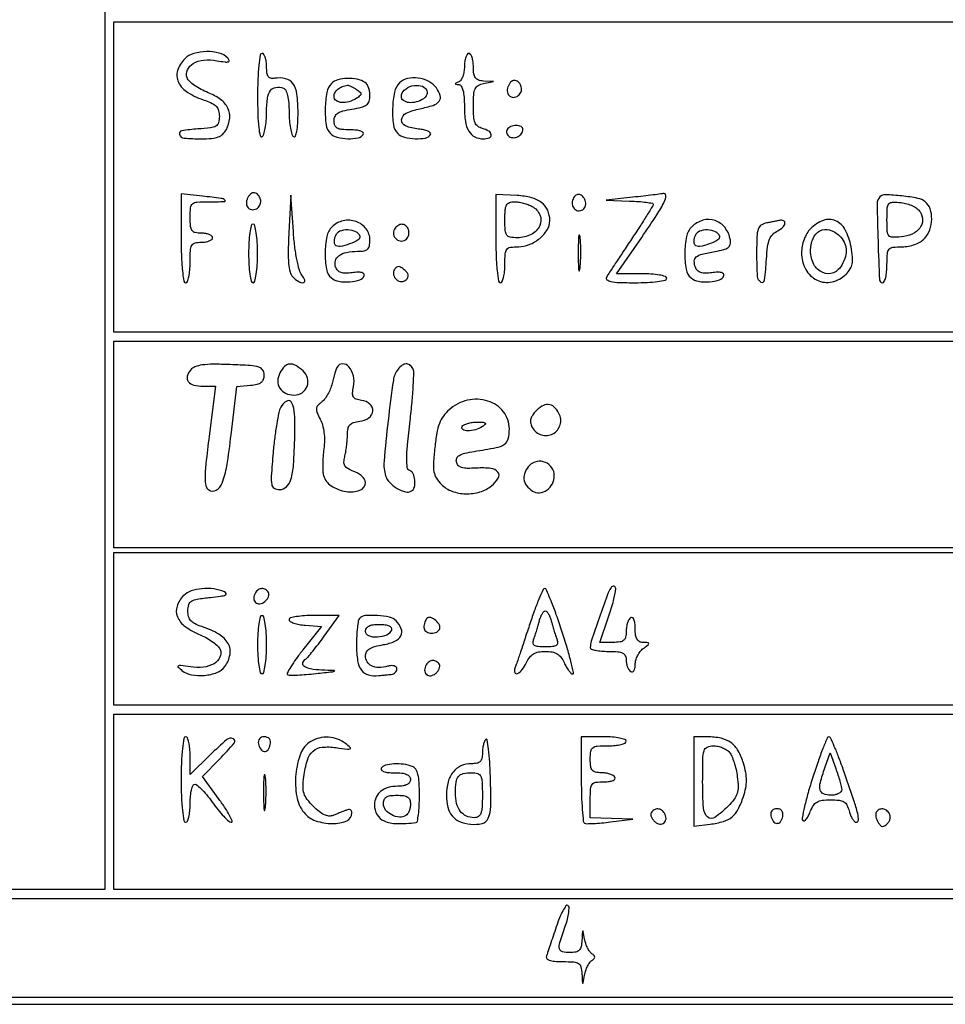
# Model space of a CAD drawing. Extents: x 117 to 3390, y 118 to 2363.
# Tile 4 of 12: x 2071 to 2277, y 118 to 336. Entities that reach past the tile are written whole.
import ezdxf

# ---------------------------------------------------------------- set-up
doc = ezdxf.new("R2010")
doc.units = 0

msp = doc.modelspace()

# ---------------------------------------------------------------- linework, layer by layer
for points in [[(1852, 579.417766, 0.000025), (2422.124506, 579.414886, 0.000042), (2901.430443, 579.476278, 0.000001), (3335.690954, 579.568689, 0.94938)], [(884.5, 892.499158), (2074.5, 892.409616, 0.000032), (2530.585352, 892.404252, 0.000053), (2913.982812, 892.464853, 0.000001), (3261.239756, 892.557312, 0.93997)], [(3337.319344, 2232.718517, 0.000003), (3240.334413, 2232.864313, 0.00024)], [(2906.827491, 893.147345, -0.000099), (2524.233957, 892.900048, -0.000059), (2069.75, 892.75)]]:
    msp.add_lwpolyline(points, format="xyb")
for points in [[(117.463346, 2361.750305, 0.090812), (117.267992, 2360.684755), (117.20352, 2031.426652, 0.000066), (117.180761, 1669.125388, 0.00004), (117.244614, 1239), (117.5, 117.5), (1754, 117.5), (3390.5, 117.5), (3390.5, 1240), (3390.5, 2362.5), (1754.218732, 2362.750305, 0.000029), (901.86696, 2362.831312, 0.000162), (445.294791, 2362.700308, 0.000003), (118.547025, 2362.498846, 0.311453)], [(2107.819786, 327.819786, 0.119288), (2106.205917, 325.175318, 0.194267), (2106.395727, 322.589118, 0.142987), (2108.503867, 320.285247, 0.058325), (2112.401969, 318.501432, -0.036534), (2113.916845, 317.88637, -0.097238), (2114.840054, 317.180773, -0.116172), (2115.333958, 316.261539, -0.065527), (2115.5, 315, -0.065722), (2115.315311, 313.60099, -0.196728), (2114.741967, 312.848365, -0.104658), (2113.536613, 312.445258, -0.012556), (2110.725465, 312.194207, 0.023607), (2107.123609, 311.792149, 0.471204), (2106.631078, 310.954862, 0.292874), (2107.674503, 310.158312, 0.020555), (2111.523833, 310, 0.021596), (2113.783406, 310.097639, 0.069037), (2115.250997, 310.432337, 0.099167), (2116.267865, 311.069533, 0.08066), (2117.049847, 312.093141, 0.098496), (2117.803531, 314.573112, 0.140164), (2117.39393, 316.826181, 0.121372), (2115.775089, 318.748494, 0.063844), (2113.020493, 320.259815, -0.028743), (2111.43254, 320.991476, -0.031315), (2109.985738, 321.882192, -0.032982), (2108.858497, 322.794484, -0.115017), (2108.336914, 323.564401, -0.199007), (2108.383478, 325.322929, -0.158177), (2109.665822, 326.746915, -0.107716), (2112.034556, 327.503932, -0.067629), (2114.951422, 327.386235, 0.009639), (2116.754887, 327.102398, 0.094063), (2117.522361, 327.14138, 0.442296), (2117.682384, 327.434568, 0.105868), (2117.357853, 327.970856, 0.142819), (2115.485594, 329.072716, 0.066109), (2112.655617, 329.403016, 0.065473), (2109.794722, 328.980589, 0.127698)], [(2124, 319.440983, 0.007326), (2124.059624, 315.371656, 0.020523), (2124.25999, 312.527894, 0.025246), (2124.560583, 310.687047, 0.51808), (2125, 310.5, 0.186036), (2125.389714, 311.01333, 0.025027), (2125.70625, 312.356472, 0.026114), (2125.926979, 314.055572, 0.019245), (2126, 315.952028, -0.030967), (2126.189657, 319.011292, -0.123219), (2126.862863, 320.751967, -0.21223), (2128.039313, 321.454463, -0.114415), (2129.75, 321.269359, -0.205634), (2130.272267, 320.791295, -0.048052), (2130.663228, 319.642071, -0.03802), (2130.918369, 318.018563, -0.019971), (2131, 315.975684, 0.019152), (2131.073016, 314.070161, 0.026015), (2131.29375, 312.363421, 0.024883), (2131.610238, 311.01411, 0.186383), (2132, 310.5, 0.454743), (2132.419157, 310.629664, 0.058639), (2132.734148, 311.647722, 0.033495), (2132.938704, 313.403918, 0.012248), (2133, 315.905799, 0.031047), (2132.747843, 319.962781, 0.121412), (2131.856372, 322.29021, 0.187453), (2130.237252, 323.380781, 0.095724), (2127.75, 323.458626, -0.097962), (2126.915301, 323.488455, -0.190408), (2126.376081, 323.863191, -0.118593), (2126.081835, 324.66662, -0.028754), (2126, 326.088484, 0.03261), (2125.927183, 327.203779, 0.050153), (2125.70625, 328.144742, 0.064756), (2125.384016, 328.794851, 0.250366), (2125, 329, 0.368822), (2124.57584, 328.637858, 0.013298), (2124.276153, 326.360246, 0.017551), (2124.066156, 323.327667, 0.00851)], [(2170, 326.083333, -0.039935), (2169.907737, 324.930008, -0.047701), (2169.632812, 323.875274, -0.054536), (2169.230111, 323.060995, -0.156004), (2168.75, 322.662281, 0.009076), (2168.090194, 322.382013, 0.295955), (2168, 322.242982, 0.382689), (2168.096611, 322.135242, 0.011437), (2168.75, 322.078947, -0.249859), (2169.29022, 321.745676, -0.069494), (2169.680784, 320.794372, -0.044864), (2169.925268, 319.290319, -0.01787), (2170, 317.2, 0.03483), (2170.231101, 313.886497, 0.09751), (2170.989998, 311.69714, 0.144132), (2172.308342, 310.453046, 0.118079), (2174.2, 310, 0.088591), (2175.524659, 310.236563, 0.338195), (2175.945813, 310.900741, 0.245131), (2175.434748, 311.70176, 0.066681), (2174, 312.289749, -0.101123), (2172.997214, 312.783258, -0.134455), (2172.389422, 313.59181, -0.077342), (2172.081864, 314.948633, -0.017134), (2172, 317.336829, -0.015633), (2172.07875, 319.854925, -0.091135), (2172.398283, 321.136784, -0.160166), (2173.065442, 321.862043, -0.079966), (2174.25, 322.294267), (2176.5, 322.727636), (2174.25, 322.863818, -0.06412), (2173.119913, 323.079417, -0.159299), (2172.448849, 323.571298, -0.124032), (2172.099403, 324.457687, -0.032192), (2172, 326, 0.031626), (2171.927234, 327.149251, 0.048861), (2171.70625, 328.11875, 0.06271), (2171.384262, 328.790443, 0.254951), (2171, 329, 0.250638), (2170.61597, 328.794591, 0.064635), (2170.29375, 328.143229, 0.050076), (2170.072814, 327.200605, 0.032551)], [(2140.440452, 322.297595, 0.152249), (2139.404157, 320.322613, 0.039866), (2139.037868, 316.721013, 0.039562), (2139.244657, 313.123638, 0.163662), (2140.2, 311.2, 0.136805), (2141.699036, 310.354646, 0.053592), (2144.072911, 310.033486, 0.053676), (2146.360109, 310.216529, 0.21056), (2147.5, 311, 0.336396), (2147.461947, 311.397523, 0.125298), (2146.961697, 311.723169, 0.059005), (2145.966307, 311.93521, 0.023007), (2144.559017, 312, -0.021829), (2142.700539, 312.081175, -0.10593), (2141.697521, 312.389658, -0.17759), (2141.18053, 312.991341, -0.089821), (2141, 313.988182, -0.109233), (2141.220588, 314.985849, -0.13948), (2141.8334, 315.695393, -0.084053), (2142.994243, 316.204819, -0.021819), (2145, 316.615991, 0.020512), (2147.133922, 317.047631, 0.099149), (2148.248565, 317.570007, 0.157307), (2148.809167, 318.350579, 0.07785), (2149, 319.568791, 0.041814), (2148.92181, 320.502135, 0.04382), (2148.689467, 321.394391, 0.047976), (2148.348811, 322.121375, 0.121376), (2147.942866, 322.535311, 0.08857), (2146.150955, 323.244579, 0.058038), (2143.932446, 323.431977, 0.059847), (2141.837882, 323.112787, 0.12937)], [(2155.577019, 322.434162, 0.145768), (2154.460906, 320.371077, 0.043241), (2154.026945, 316.771387, 0.042876), (2154.21434, 313.181334, 0.163316), (2155.2, 311.2, 0.136675), (2156.678274, 310.365857, 0.051448), (2159.05243, 310.033078, 0.051161), (2161.344407, 310.18406, 0.215551), (2162.459967, 310.935226, 0.337926), (2162.42246, 311.316008, 0.096506), (2161.910322, 311.688194, 0.056283), (2160.98712, 311.997801, 0.028731), (2159.777174, 312.185226, -0.069805), (2156.890932, 312.878151, -0.328609), (2156.037887, 314.236342, -0.272661), (2157.056702, 315.704779, -0.059223), (2160.112356, 316.695558, 0.027766), (2163.058645, 317.450247, 0.150013), (2164.402701, 318.37784, 0.249384), (2164.62673, 319.608189, 0.080847), (2163.761338, 321.311712, 0.115257), (2162.071316, 322.76411, 0.086245), (2159.724062, 323.511756, 0.089706), (2157.349383, 323.410444, 0.141898)], [(2179.650663, 321.532025, 0.143266), (2179.553254, 320.344037, 0.195237), (2180.143494, 319.45945, 0.200375), (2181.168899, 319.250251, 0.14887), (2182.2, 319.8, 0.156338), (2182.667452, 320.708441, 0.128355), (2182.568647, 321.800279, 0.133921), (2181.957095, 322.671891, 0.174932), (2181.047972, 323, 0.143622), (2180.687668, 322.894325, 0.059939), (2180.29349, 322.568782, 0.052535), (2179.927926, 322.093619, 0.046129)], [(2146, 320.984687, -0.02521), (2146.814678, 320.389057, -0.226004), (2147, 320, -0.226004), (2146.814678, 319.610943, -0.02521), (2146, 319.015313, -0.072185), (2144.339795, 318.240237, -0.093461), (2142.671906, 318.0623, -0.136123), (2141.470171, 318.501896, -0.241945), (2141, 319.416667, -0.126425), (2141.221076, 320.27703, -0.094071), (2141.8483, 321.03603, -0.080389), (2142.81199, 321.603462, -0.061359), (2144, 321.90574, -0.120625), (2144.281131, 321.873693, -0.019498), (2144.79375, 321.66143, -0.020554), (2145.389047, 321.357033, -0.016783)], [(2161.569098, 320.888197, -0.123544), (2161.725209, 320.397018, -0.099558), (2161.649564, 319.846576, -0.089711), (2161.35273, 319.320824, -0.078477), (2160.878115, 318.903509, -0.074974), (2159.26924, 318.194768, -0.092786), (2157.639976, 318.063768, -0.13168), (2156.457928, 318.51771, -0.240026), (2156, 319.416667, -0.212004), (2156.632764, 320.841935, -0.119775), (2158.325428, 321.759492, -0.118017), (2160.26962, 321.804954, -0.204182)], [(2179.542705, 312.069098, 0.108373), (2179.401101, 311.665803, 0.099685), (2179.434921, 311.22714, 0.095498), (2179.639411, 310.820631, 0.090427), (2179.983688, 310.510081, 0.142343), (2180.922836, 310.249368, 0.116119), (2181.93936, 310.501581, 0.11951), (2182.715504, 311.171804, 0.156409), (2183, 312.059017, 0.280205), (2182.598328, 312.719488, 0.119333), (2181.552855, 312.975841, 0.09745), (2180.337303, 312.740337, 0.159216)], [(2121.650663, 296.532025, 0.143266), (2121.553254, 295.344037, 0.195237), (2122.143494, 294.45945, 0.200375), (2123.168899, 294.250251, 0.14887), (2124.2, 294.8, 0.156338), (2124.667452, 295.708441, 0.128355), (2124.568647, 296.800279, 0.133921), (2123.957095, 297.671891, 0.174932), (2123.047972, 298, 0.143622), (2122.687668, 297.894325, 0.059939), (2122.29349, 297.568782, 0.052535), (2121.927926, 297.093619, 0.046129)], [(2207.5, 297), (2201.5, 296.336215), (2206.75, 296.168108, -0.009731), (2208.762852, 296.064413, -0.016027), (2210.457812, 295.889241, -0.009859), (2211.812856, 295.677855, -0.363988), (2212, 295.45484, -0.138241), (2211.892897, 295.074864, -0.001801), (2210.583199, 292.953399, -0.00504), (2209.025421, 290.505661, -0.003267), (2207.176849, 287.70484, 0.000893), (2205.275875, 284.854158, 0.001179), (2203.554338, 282.249234, 0.000846), (2202.119936, 280.05956, 0.011545), (2201.617832, 279.25, 0.367123), (2201.718879, 278.667042, 0.125732), (2202.554489, 278.268208, 0.041139), (2204.446056, 278.053664, 0.007677), (2207.940983, 278, 0.012454), (2210.723994, 278.069331, 0.022732), (2212.985246, 278.285416, 0.019963), (2214.674969, 278.594022, 0.350991), (2215, 279, 0.33339), (2214.706549, 279.391186, 0.02646), (2213.365073, 279.70625, 0.027551), (2211.567834, 279.92786, 0.016901), (2209.43429, 280), (2203.86858, 280), (2209.43429, 288.079731, 0.005642), (2212.820598, 293.116355, 0.030497), (2214.456956, 295.976582, 0.108021), (2214.804339, 297.375045, 0.489101), (2214.25, 297.831892, -0.023373), (2213.728629, 297.740375, -0.0011), (2211.957813, 297.518179, -0.00181), (2209.853069, 297.266517, -0.0013)], [(2107, 287.877163, 0.008177), (2107.065865, 283.8499, 0.01705), (2107.275311, 280.719291, 0.012679), (2107.574039, 278.365824, 0.370473), (2108, 278, 0.31052), (2108.388512, 278.267028, 0.036969), (2108.70625, 279.321875, 0.033738), (2108.927717, 280.775243, 0.020945), (2109, 282.5, -0.012699), (2109.068074, 285.179887, -0.114574), (2109.388889, 286.3, -0.210352), (2110.093239, 286.834383, -0.058662), (2111.5, 287, 0.038131), (2112.457356, 287.073116, 0.057076), (2113.265625, 287.29375, 0.074992), (2113.817169, 287.617064, 0.226478), (2114, 288, 0.226478), (2113.817169, 288.382936, 0.074992), (2113.265625, 288.70625, 0.057076), (2112.457356, 288.926884, 0.038131), (2111.5, 289, -0.050766), (2110.13778, 289.138668, -0.189121), (2109.428571, 289.6, -0.13443), (2109.084309, 290.534425, -0.021436), (2109, 292.5, -0.023149), (2109.101339, 294.687687, -0.197395), (2109.547619, 295.54, -0.16168), (2110.513735, 295.923723, -0.014373), (2113.166667, 296, 0.006742), (2116.624089, 296.046621, 0.681933), (2116.743474, 296.37692, 0.150347), (2115.877716, 296.765807, 0.004179), (2111.75, 297.244108), (2107, 297.754326)], [(2130.961295, 289.067087, 0.008664), (2130.808975, 284.987425, 0.027002), (2130.902409, 282.240409, 0.039925), (2131.217939, 280.377674, 0.135683), (2131.821429, 279.317087, 0.051432), (2133.143959, 278.245462, 0.186679), (2134.183703, 278.02483, 0.466615), (2134.495298, 278.547473, 0.089949), (2133.872445, 279.648105, -0.107672), (2133.291134, 280.765047, -0.01795), (2132.737558, 283.135093, -0.018389), (2132.270652, 286.0886, -0.013406), (2131.961295, 289.398105), (2131.422591, 297.5)], [(2177, 287.826923, 0.008228), (2177.065909, 283.821861, 0.017127), (2177.27544, 280.706731, 0.012774), (2177.574317, 278.365255, 0.37022), (2178, 278, 0.295869), (2178.387127, 278.251055, 0.04382), (2178.70625, 279.175, 0.037669), (2178.92761, 280.467056, 0.023598), (2179, 282, -0.015744), (2179.076799, 284.438365, -0.14616), (2179.4375, 285.416667, -0.200505), (2180.224263, 285.879267, -0.033956), (2182, 286, 0.096874), (2184.442727, 286.477757, 0.076746), (2186.755571, 287.862514, 0.08138), (2188.424428, 289.781786, 0.139219), (2189, 291.80887, 0.101923), (2188.528139, 294.099607, 0.128378), (2187.202367, 295.802041, 0.102009), (2184.944219, 296.894168, 0.047728), (2181.719163, 297.387442), (2177, 297.653845)], [(2185.065741, 294.964816, -0.17112), (2186.804492, 293.062257, -0.213126), (2186.76066, 290.691193, -0.168198), (2184.8448, 288.722226, -0.116977), (2181.8, 288, -0.040638), (2180.181052, 288.131801, -0.202087), (2179.425, 288.607143, -0.13771), (2179.075912, 289.603412, -0.015833), (2179, 292, -0.017157), (2179.074736, 294.177424, -0.102378), (2179.379109, 295.265912, -0.188053), (2179.997483, 295.810815, -0.087865), (2181.065741, 296, -0.039954), (2181.997001, 295.925466, -0.023381), (2183.09286, 295.695915, -0.023279), (2184.174777, 295.361488, -0.03628)], [(2194.63948, 297.306147, 0.128822), (2194.066992, 296.327196, 0.132661), (2194.05672, 295.20489, 0.15216), (2194.59764, 294.335619, 0.179946), (2195.5, 294, 0.095012), (2196.072549, 294.109789, 0.096907), (2196.559375, 294.423289, 0.098834), (2196.885271, 294.891133, 0.103216), (2197, 295.440983, 0.098073), (2196.782775, 296.537796, 0.128462), (2196.169706, 297.350022, 0.172865), (2195.37668, 297.618432, 0.194761)], [(2262.415976, 297.083333, 0.202545), (2261.814486, 295.598496, 0.003949), (2262.005249, 287.195027, 0.002968), (2262.317385, 278.654225, 0.40183), (2263, 278, 0.295869), (2263.387127, 278.251055, 0.04382), (2263.70625, 279.175, 0.037669), (2263.92761, 280.467056, 0.023598), (2264, 282, -0.015763), (2264.078782, 284.498264, -0.15969), (2264.459063, 285.451047, -0.195426), (2265.294641, 285.894966, -0.025597), (2267.345012, 286, 0.044033), (2268.802168, 286.128577, 0.043681), (2270.218371, 286.510367, 0.04652), (2271.448371, 287.094859, 0.074802), (2272.345012, 287.828741, 0.09848), (2273.503153, 289.764161, 0.08036), (2273.942132, 292.14232, 0.085555), (2273.604778, 294.396766, 0.140626), (2272.525624, 295.978734, 0.126373), (2270.864436, 296.763449, 0.020269), (2267.287847, 297.301667, 0.016912), (2263.6704, 297.573518, 0.209856)], [(2271.394036, 293.75, -0.144371), (2271.911111, 291.900776, -0.160781), (2271.307485, 290.155253, -0.127752), (2269.616849, 288.829835, -0.078054), (2267.149151, 288.186642, -0.02673), (2265.200502, 288.097464, -0.221728), (2264.421795, 288.467983, -0.161097), (2264.067344, 289.379571, -0.012848), (2264, 292, -0.012848), (2264.067344, 294.620429, -0.161097), (2264.421795, 295.532017, -0.221728), (2265.200502, 295.902536, -0.02673), (2267.149151, 295.813358, -0.0462), (2268.43506, 295.564033, -0.042175), (2269.695111, 295.077987, -0.04478), (2270.748589, 294.443703, -0.095269)], [(2140.571429, 290.428571, 0.146969), (2139.405017, 288.260346, 0.047563), (2139.012949, 284.597961, 0.047179), (2139.312432, 280.984774, 0.177089), (2140.439528, 279.050187, 0.134593), (2142.083312, 278.305948, 0.057693), (2144.511362, 278.203155, 0.059075), (2146.747223, 278.635386, 0.240813), (2147.6998, 279.580758, 0.270805), (2147.611771, 279.989044, 0.149643), (2147.1579, 280.256462, 0.070465), (2146.28758, 280.339091, 0.024927), (2145.03844, 280.21895, -0.032489), (2143.580493, 280.100929, -0.087419), (2142.557182, 280.264575, -0.120726), (2141.848752, 280.72192, -0.098022), (2141.365803, 281.489116, -0.162997), (2141.305357, 282.885675, -0.169012), (2142.100955, 284.012545, -0.107751), (2143.794353, 284.741524, -0.0466), (2146.25, 284.984687, 0.03684), (2147.681565, 285.098326, 0.146276), (2148.469521, 285.472512, 0.162341), (2148.876634, 286.191736, 0.048339), (2149, 287.464816, 0.165078), (2148.150407, 289.968, 0.14558), (2145.910495, 291.591763, 0.137981), (2143.048413, 291.774895, 0.144765)], [(2220.571429, 290.428571, 0.146969), (2219.405017, 288.260346, 0.047563), (2219.012949, 284.597961, 0.047179), (2219.312432, 280.984774, 0.177089), (2220.439528, 279.050187, 0.134593), (2222.083312, 278.305948, 0.057693), (2224.511362, 278.203155, 0.059075), (2226.747223, 278.635386, 0.240813), (2227.6998, 279.580758, 0.270805), (2227.611771, 279.989044, 0.149643), (2227.1579, 280.256462, 0.070465), (2226.28758, 280.339091, 0.024927), (2225.03844, 280.21895, -0.032519), (2223.5981, 280.102441, -0.084287), (2222.572007, 280.26012, -0.117427), (2221.861214, 280.700262, -0.10442), (2221.387982, 281.43132, -0.091871), (2221.131435, 282.816134, -0.226627), (2221.565976, 283.725504, -0.112008), (2222.862174, 284.361605, -0.016565), (2225.738957, 284.944763, 0.020653), (2227.679637, 285.354702, 0.10035), (2228.687488, 285.840935, 0.176714), (2229.131046, 286.530752, 0.099274), (2229.154978, 287.53914, 0.120226), (2227.968635, 290.242941, 0.149425), (2225.746266, 291.834091, 0.152642), (2223.05164, 291.892748, 0.126726)], [(2237.25, 291.294267, 0.099285), (2236.020457, 290.791443, 0.168546), (2235.354323, 289.916497, 0.07125), (2235.061702, 288.25672, 0.008062), (2235, 284.430449, 0.013544), (2235.135615, 279.425004, 0.259389), (2235.937259, 278.151361, 0.530269), (2236.779375, 278.583049, 0.016048), (2237.19774, 283.225701, -0.016568), (2237.449764, 285.990317, -0.064567), (2237.878704, 287.649429, -0.101023), (2238.599897, 288.742287, -0.081555), (2239.744074, 289.564961, 0.074977), (2240.842549, 290.333186, 0.167621), (2241.305885, 291.226058, 0.344334), (2240.984962, 291.790855, 0.156302), (2240.083333, 291.863818, -0.006784), (2239.733287, 291.787091, -0.000959), (2239.010417, 291.640337, -0.001093), (2238.154218, 291.470173, -0.000931)], [(2247, 290, 0.061763), (2246.186488, 288.956183, 0.045183), (2245.548953, 287.630826, 0.043515), (2245.138307, 286.153246, 0.046058), (2245, 284.654988, 0.124117), (2245.929254, 280.9692, 0.158161), (2248.448332, 278.559882, 0.168672), (2251.770655, 278.175414, 0.142557), (2254.886484, 279.886484, 0.057222), (2255.812494, 281.052728, 0.094547), (2256.263785, 282.222416, 0.070104), (2256.323065, 283.714459, 0.020151), (2255.998493, 286.008241, 0.0752), (2254.709955, 289.758097, 0.169643), (2252.547867, 291.786912, 0.19878), (2249.853043, 291.854506, 0.10489)], [(2122, 284.5, 0.013867), (2122.070361, 281.963427, 0.024301), (2122.288462, 279.875, 0.022017), (2122.599474, 278.314102, 0.345347), (2123, 278, 0.345347), (2123.400526, 278.314102, 0.022017), (2123.711538, 279.875, 0.024301), (2123.929639, 281.963427, 0.013867), (2124, 284.5, 0.013867), (2123.929639, 287.036573, 0.024301), (2123.711538, 289.125, 0.022017), (2123.400526, 290.685898, 0.345347), (2123, 291, 0.345347), (2122.599474, 290.685898, 0.022017), (2122.288462, 289.125, 0.024301), (2122.070361, 287.036573, 0.013867)], [(2146.715226, 288.369339, -0.353044), (2146.388176, 287.503104, -0.046534), (2144.479424, 286.609112, -0.044954), (2142.35839, 286.055822, -0.24226), (2141.258463, 286.408204, -0.162567), (2141.106237, 286.713085, -0.048613), (2141.083276, 287.239138, -0.043085), (2141.17228, 287.872334, -0.035175), (2141.371991, 288.527009, -0.208822), (2142.331544, 289.500604, -0.10297), (2144.075852, 289.810302, -0.102619), (2145.803461, 289.398459, -0.206485)], [(2154.446149, 289.912868, 0.190717), (2154.236038, 288.735958, 0.171854), (2154.875747, 287.67027, 0.175934), (2156.03005, 287.260019, 0.197141), (2157.112868, 287.712868, 0.144911), (2157.633646, 288.671654, 0.134859), (2157.568376, 289.789156, 0.143758), (2156.952416, 290.666716, 0.169916), (2156, 291, 0.100929), (2155.613314, 290.921141, 0.052079), (2155.179745, 290.680655, 0.048757), (2154.768565, 290.328718, 0.053016)], [(2226.715226, 288.369339, -0.353044), (2226.388176, 287.503104, -0.046534), (2224.479424, 286.609112, -0.044954), (2222.35839, 286.055822, -0.24226), (2221.258463, 286.408204, -0.162567), (2221.106237, 286.713085, -0.048613), (2221.083276, 287.239138, -0.043085), (2221.17228, 287.872334, -0.035175), (2221.371991, 288.527009, -0.208822), (2222.331544, 289.500604, -0.10297), (2224.075852, 289.810302, -0.102619), (2225.803461, 289.398459, -0.206485)], [(2253.428571, 288.428571, -0.072937), (2254.481403, 287.013867, -0.103311), (2254.926244, 285.513739, -0.093333), (2254.752792, 283.847776, -0.050425), (2253.964816, 281.934259, -0.171898), (2252.084752, 280.221271, -0.206127), (2249.70997, 280.240495, -0.168026), (2247.731863, 282.074428, -0.123182), (2247, 285, -0.095998), (2247.547806, 287.826916, -0.176298), (2249.095104, 289.549547, -0.199878), (2251.229192, 289.753761, -0.122163)], [(2195.32814, 284.5, 0.004587), (2195.354021, 281.993969, 0.026082), (2195.449454, 280.664364, 0.78507), (2195.583963, 280.648711, 0.062969), (2195.729798, 281.272304, 0.015806), (2195.851521, 282.951761, 0.010474), (2195.889785, 284.88463, 0.010546), (2195.847937, 286.765662, 0.02012), (2195.721732, 288.272304, 0.180442), (2195.577707, 288.54838, 0.613017), (2195.440431, 288.495614, 0.021409), (2195.349747, 287.014488, 0.004873)], [(2154.47616, 280.961426, 0.188412), (2154.26119, 279.787515, 0.162562), (2154.880583, 278.689607, 0.175071), (2155.994999, 278.233843, 0.209743), (2157.042382, 278.642382, 0.089272), (2157.41875, 279.183961, 0.153701), (2157.486198, 279.724047, 0.125124), (2157.229301, 280.284595, 0.049888), (2156.631409, 280.89094, 0.037369), (2155.899749, 281.411096, 0.128354), (2155.3455, 281.575288, 0.177337), (2154.888736, 281.424766, 0.087186)], [(2109.068949, 258.583078, 0.110062), (2108.352138, 257.184028, 0.233806), (2108.593756, 256.02265, 0.168983), (2109.800174, 255.246793, 0.059247), (2111.875601, 255), (2114.633167, 255), (2113.22313, 243.866774, 0.004232), (2112.507127, 237.802008, 0.025877), (2112.326569, 234.654797, 0.053294), (2112.512344, 232.820282, 0.205221), (2113.156547, 231.902938, 0.279903), (2114.78931, 231.890032, 0.163818), (2116.103722, 233.425107, 0.056215), (2117.153489, 237.202761, 0.011017), (2118.115999, 244.199632), (2119.348355, 254.899264), (2122.424177, 255.199632, 0.033074), (2123.913, 255.4452, 0.103506), (2124.827976, 255.871346, 0.143759), (2125.325743, 256.535608, 0.08962), (2125.5, 257.5, 0.154994), (2125.157461, 258.57846, 0.167273), (2124.264471, 259.221703, 0.057491), (2122.362285, 259.563726, 0.006245), (2117.905039, 259.789273, 0.009546), (2114.10261, 259.861443, 0.033902), (2111.671491, 259.696136, 0.055515), (2110.067012, 259.292276, 0.130882)], [(2128.96579, 257.936078, 0.11756), (2128.500292, 256.167389, 0.147862), (2128.95051, 254.542466, 0.143839), (2130.24013, 253.408665, 0.1093), (2132.087261, 253, 0.145873), (2133.880721, 253.534609, 0.157964), (2135.021392, 254.950805, 0.157441), (2135.116835, 256.77067, 0.144828), (2134.139081, 258.374133, 0.049927), (2132.483589, 259.595926, 0.15638), (2131.151928, 259.901794, 0.180244), (2130.011088, 259.363126, 0.070518)], [(2141.697275, 259.25, 0.04641), (2141.493568, 258.792006, 0.007404), (2141.193152, 257.857206, 0.008144), (2140.872559, 256.741684, 0.007055), (2140.571963, 255.561766, -0.038392), (2140.180367, 254.348018, -0.03213), (2139.58778, 253.130834, -0.033325), (2138.896695, 252.085015, -0.072342), (2138.210929, 251.412284, 0.051278), (2137.369283, 250.653243, 0.165545), (2137.075604, 249.970791, 0.121024), (2137.21585, 249.115963, 0.02198), (2137.916371, 247.656263, -0.056036), (2138.445227, 246.33003, -0.036102), (2138.766719, 244.704993, -0.03354), (2138.867754, 242.905503, -0.030601), (2138.733782, 241.05186, 0.015886), (2138.56137, 239.360132, 0.015158), (2138.493193, 237.634196, 0.015293), (2138.525895, 236.107566, 0.050988), (2138.67939, 235.118014, 0.190512), (2140.359612, 232.824595, 0.100265), (2143.713978, 231.553828, 0.128315), (2146.771216, 231.838867, 0.315536), (2148, 233.592139, 0.14574), (2147.812328, 234.222323, 0.059674), (2147.232733, 234.913115, 0.052189), (2146.387306, 235.554769, 0.045434), (2145.388029, 236.042571, -0.037752), (2144.100949, 236.6466, -0.125253), (2143.430515, 237.288249, -0.146869), (2143.20675, 238.108007, -0.059245), (2143.374374, 239.267821, 0.022597), (2143.604959, 240.315191, 0.011915), (2143.800946, 241.632598, 0.011832), (2143.937751, 242.993451, 0.017862), (2143.986345, 244.183578, -0.044869), (2144.118526, 245.574206, -0.140914), (2144.534584, 246.404697, -0.137186), (2145.336073, 246.900197, -0.041645), (2146.75, 247.183578, 0.127193), (2148.753499, 247.955104, 0.219983), (2149.619054, 249.476999, 0.242277), (2148.989126, 251.003605, 0.141806), (2147.141747, 251.833737, -0.046383), (2145.910391, 252.126321, -0.181537), (2145.315428, 252.612531, -0.152175), (2145.128891, 253.429592, -0.029963), (2145.337581, 254.937903, 0.10546), (2145.30752, 257.296017, 0.120131), (2144.302924, 259.313482, 0.220605), (2142.912127, 259.960476, 0.271571)], [(2155.243761, 258.75, 0.134622), (2154.198738, 256.330109, 0.006081), (2153.033219, 247.264196, 0.007359), (2152.125411, 238.304797, 0.098717), (2152.488006, 235.03779, 0.117706), (2153.38914, 233.540131, 0.066774), (2155.067793, 232.233417, 0.070229), (2156.903169, 231.483539, 0.197456), (2158.25, 231.67643, 0.207928), (2158.873337, 232.533807, 0.077758), (2158.969641, 234.050313, 0.078171), (2158.598783, 235.5161, 0.214505), (2157.831532, 236.222823, -0.288251), (2157.300959, 236.868621, -0.033727), (2157.185746, 238.817626, -0.022267), (2157.352489, 241.966026, -0.005131), (2157.924007, 247.25202, 0.006702), (2158.359847, 251.405186, 0.009772), (2158.623172, 255.075967, 0.005743), (2158.747876, 258.147049, 0.146707), (2158.533458, 258.945864, 0.096484), (2157.828078, 259.709217, 0.174733), (2157.022176, 259.946644, 0.147166), (2156.147224, 259.625571, 0.062975)], [(2166.592174, 249.75, 0.056965), (2165.322287, 248.325296, 0.063215), (2164.458458, 246.697708, 0.047119), (2163.865951, 244.535876, 0.016844), (2163.420372, 241.366038, 0.011216), (2163.125403, 237.843255, 0.05924), (2163.236088, 235.911527, 0.095783), (2163.772197, 234.515095, 0.057025), (2164.883962, 233.116038, 0.110055), (2167.24235, 231.617099, 0.080686), (2170.298836, 231.042203, 0.079044), (2173.441675, 231.462251, 0.097819), (2176.048325, 232.838048, 0.084565), (2177.548289, 234.543397, 0.324753), (2177.44805, 235.87144, 0.193774), (2175.875962, 236.69918, 0.041182), (2172.721726, 236.760758, -0.018438), (2170.642983, 236.706854, -0.072569), (2169.38046, 236.905203, -0.131585), (2168.632295, 237.376752, -0.136515), (2168.232772, 238.152874, -0.159197), (2168.32496, 238.974716, -0.154488), (2168.884985, 239.595484, -0.076321), (2170.076203, 240.068368, -0.017777), (2172.195381, 240.475925, 0.008873), (2177.055506, 241.321175, 0.09604), (2178.896128, 242.059397, 0.194098), (2179.738007, 243.25261, 0.057819), (2180, 245.510684, 0.169305), (2178.679343, 249.299128, 0.149526), (2175.222299, 251.679923, 0.133346), (2170.692082, 251.866256, 0.126915)], [(2129.156662, 250.292726, 0.071546), (2128.735521, 249.133787, 0.009654), (2128.254486, 246.582995, 0.010974), (2127.806464, 243.517859, 0.009046), (2127.459832, 240.231961, 0.004029), (2127.044455, 234.981777, 0.059672), (2127.133487, 233.140239, 0.2201), (2127.697348, 232.317462, 0.134987), (2128.851822, 232, 0.188101), (2130.430965, 232.615867, 0.137304), (2131.43184, 234.233128, 0.054576), (2131.99388, 237.46404, 0.008668), (2132.289019, 243.895983, 0.019595), (2132.237099, 248.763842, 0.101726), (2131.568872, 251.352695, 0.437798), (2130.481803, 251.677228, 0.136894)], [(2185.725679, 249.249373, 0.046794), (2185.042943, 248.336291, 0.0946), (2184.727904, 247.499033, 0.104459), (2184.758864, 246.660729, 0.066379), (2185.120382, 245.749373, 0.195138), (2187.136893, 244.134783, 0.198542), (2189.689755, 244.396755, 0.200244), (2191.297621, 246.379826, 0.196841), (2191.03421, 248.936078, 0.082721), (2189.93224, 250.366368, 0.174314), (2188.660955, 250.910026, 0.158867), (2187.247831, 250.539923, 0.066091)], [(2174, 246, -0.073095), (2172.435656, 245.286715, -0.070585), (2170.713117, 245.042327, -0.138708), (2169.656293, 245.341259, -0.414875), (2169.5, 246, -0.139745), (2169.920917, 246.383973, -0.043178), (2170.726963, 246.701752, -0.039395), (2171.733623, 246.916823, -0.03437), (2172.809017, 246.984687, -0.01112), (2174.185704, 246.946227, -0.161557), (2174.633758, 246.772178, -0.457374), (2174.639947, 246.490841, -0.040301)], [(2184.519497, 237.37664, 0.091126), (2183.49828, 235.895552, 0.134462), (2183.256521, 234.34401, 0.134288), (2183.839058, 232.884354, 0.090778), (2185.166177, 231.665172, 0.16108), (2186.735583, 231.276857, 0.135617), (2188.353331, 231.860881, 0.121952), (2189.563999, 233.263577, 0.117878), (2190, 235.087261, 0.15016), (2189.45639, 236.856547, 0.145747), (2188.007747, 238.04041, 0.14619), (2186.151024, 238.236788, 0.15125)], [(2202.635698, 210.219564, 0.050883), (2201.753233, 208.40153, 0.004151), (2199.97757, 203.412201, 0.003052), (2198.231887, 198.273965, 0.080525), (2198, 196.84345, 0.316597), (2198.230988, 196.515217, 0.034145), (2199.175, 196.247763, 0.032105), (2200.466817, 196.060932, 0.019863), (2202, 196, -0.017619), (2204.125666, 195.925073, -0.095616), (2205.234797, 195.628689, -0.180092), (2205.798103, 195.039162, -0.101924), (2206, 194.059017, 0.046881), (2206.074077, 193.270704, 0.046318), (2206.29375, 192.50665, 0.050262), (2206.616444, 191.876024, 0.111412), (2207, 191.5, 0.219814), (2207.378284, 191.454069, 0.175474), (2207.706571, 191.7085, 0.096962), (2207.9288, 192.28021, 0.044383), (2208, 193.08074, -0.06822), (2208.128763, 194.020078, -0.047059), (2208.514062, 195.023854, -0.047065), (2209.080175, 195.93771, -0.068309), (2209.75, 196.607954, 0.005777), (2210.86788, 197.477084, 0.22845), (2211, 197.75116, 0.395521), (2210.838561, 197.923317, 0.011517), (2209.75, 197.968197, -0.111692), (2208.940936, 198.166731, -0.149221), (2208.395619, 198.684356, -0.098045), (2208.090373, 199.606315, -0.031075), (2208, 201.059017, 0.027979), (2207.933656, 202.243706, 0.069343), (2207.718784, 203.083987, 0.145541), (2207.391769, 203.490145, 0.297719), (2207, 203.5, 0.130646), (2206.615492, 203.093337, 0.045439), (2206.29375, 202.346475, 0.041396), (2206.073842, 201.42066, 0.037634), (2206, 200.440983, -0.050192), (2205.871436, 199.163498, -0.171218), (2205.448263, 198.457134, -0.142607), (2204.619232, 198.098193, -0.031333), (2203.053861, 198), (2200.107723, 198), (2202.069683, 203.702536, 0.0164), (2203.185505, 207.328076, 0.044814), (2203.655216, 209.966181, 0.373034), (2203.277851, 210.486522, 0.322112)], [(2107.571429, 208.428571, 0.113363), (2106.082548, 206.051845, 0.185162), (2106.158393, 203.704823, 0.139105), (2107.903763, 201.523897, 0.056286), (2111.264058, 199.657543, -0.029197), (2112.752393, 198.933238, -0.031153), (2114.112898, 198.054315, -0.032798), (2115.175748, 197.156477, -0.109783), (2115.676538, 196.400545, -0.203747), (2115.615166, 194.676557, -0.153035), (2114.319183, 193.260889, -0.104494), (2111.950068, 192.482197, -0.067217), (2109.048578, 192.554471, 0.005237), (2106.951077, 192.86861, 0.137211), (2106.391508, 192.792875, 0.530219), (2106.338211, 192.513476, 0.024971), (2107.183871, 191.750109, 0.127786), (2109.286865, 190.785193, 0.0665), (2112.189793, 190.659786, 0.067325), (2114.971718, 191.293801, 0.146255), (2116.700738, 192.605413, 0.11159), (2117.867121, 195.295562, 0.178812), (2117.4558, 197.735142, 0.132855), (2115.361133, 199.831143, 0.052274), (2111.598031, 201.498568, -0.036534), (2110.083155, 202.11363, -0.097238), (2109.159946, 202.819227, -0.116172), (2108.666042, 203.738461, -0.065527), (2108.5, 205, -0.070497), (2108.698084, 206.397922, -0.189432), (2109.3, 207.18, -0.098371), (2110.568254, 207.634786, -0.012133), (2113.5, 208, 0.0091), (2115.775526, 208.269463, 0.060003), (2116.882717, 208.559182, 0.415777), (2117.025367, 208.890162, 0.202984), (2116.668213, 209.25, 0.065691), (2114.262223, 209.883407, 0.054124), (2111.606464, 209.931448, 0.057257), (2109.201685, 209.432841, 0.117173)], [(2123.5, 209, 0.13346), (2123.154279, 207.833908, 0.214143), (2123.550663, 206.893865, 0.223986), (2124.496301, 206.591846, 0.14122), (2125.578017, 207.064749, 0.054071), (2126.072804, 207.574976, 0.06707), (2126.405763, 208.145782, 0.080573), (2126.534458, 208.687312, 0.157815), (2126.429973, 209.113307, 0.117694), (2125.787389, 209.752703, 0.147878), (2124.978383, 209.963569, 0.141453), (2124.161057, 209.692994, 0.104499)], [(2184.435467, 201.75, -0.000474), (2183.356708, 198.498888, -0.000637), (2182.373044, 195.55625, -0.000434), (2181.542333, 193.088761, -0.006811), (2181.246356, 192.25, 0.168105), (2181.227306, 191.285975, 0.455566), (2181.778768, 191.051186, 0.115646), (2182.88248, 191.948662, 0.057638), (2183.818046, 193.5, -0.054892), (2184.526515, 194.689443, -0.096577), (2185.375184, 195.451017, -0.090836), (2186.48581, 195.866058, -0.044143), (2188, 196, -0.044143), (2189.51419, 195.866058, -0.090836), (2190.624816, 195.451017, -0.096577), (2191.473485, 194.689443, -0.054892), (2192.181954, 193.5, 0.023205), (2192.673028, 192.542588, 0.031747), (2193.206948, 191.734375, 0.032843), (2193.711754, 191.150547, 0.20068), (2194.071742, 191, 0.481197), (2194.284934, 191.266998, 0.005539), (2193.682719, 193.790625, 0.011528), (2192.83954, 196.856531, 0.006691), (2191.693217, 200.5, 0.006223), (2190.443147, 204.141897, 0.010014), (2189.277607, 207.209375, 0.004152), (2188.224383, 209.761108, 0.301422), (2187.864112, 210, 0.297155), (2187.506259, 209.766726, 0.005385), (2186.568252, 207.576562, 0.011452), (2185.532001, 204.912567, 0.00716)], [(2124, 197.5, 0.013867), (2124.070361, 194.963427, 0.024301), (2124.288462, 192.875, 0.022017), (2124.599474, 191.314102, 0.345347), (2125, 191, 0.345347), (2125.400526, 191.314102, 0.022017), (2125.711538, 192.875, 0.024301), (2125.929639, 194.963427, 0.013867), (2126, 197.5, 0.013867), (2125.929639, 200.036573, 0.024301), (2125.711538, 202.125, 0.022017), (2125.400526, 203.685898, 0.345347), (2125, 204, 0.345347), (2124.599474, 203.685898, 0.022017), (2124.288462, 202.125, 0.024301), (2124.070361, 200.036573, 0.013867)], [(2131, 203.060365, 0.272826), (2131.225935, 202.677122, 0.042924), (2132.058767, 202.305578, 0.037612), (2133.223293, 201.997486, 0.024393), (2134.604314, 201.810365), (2138.208627, 201.5), (2134.078794, 196.324789, 0.011667), (2132.550527, 194.315238, 0.02022), (2131.389909, 192.568331, 0.016026), (2130.598425, 191.166331, 0.43275), (2130.724481, 190.804165, 0.108701), (2131.264255, 190.693361, 0.006918), (2132.887816, 190.738708, 0.009888), (2134.836708, 190.858783, 0.007181), (2137, 191.06638, 0.000623), (2140.713067, 191.481272, 0.110431), (2141.084244, 191.609444, 0.738817), (2141.055096, 191.721591, 0.001394), (2138.25, 191.837003, -0.031711), (2135.769836, 192.090197, -0.116047), (2134.322082, 192.695818, -0.332965), (2134.074018, 193.495761, -0.170392), (2134.771403, 194.358719, 0.079852), (2135.218489, 194.745294, 0.005488), (2136.282859, 196.041466, 0.007718), (2137.516856, 197.627841, 0.005717), (2138.833538, 199.417736), (2142.124271, 204), (2136.562136, 204, 0.015884), (2134.429891, 203.932245, 0.025962), (2132.633877, 203.723982, 0.02388), (2131.282312, 203.428685, 0.33916)], [(2146.666667, 203.333333, 0.157086), (2146.404348, 202.821713, 0.012711), (2146.195833, 201.306169, 0.016142), (2146.048573, 199.446526, 0.011686), (2146, 197.368517, 0.036025), (2146.251159, 193.887183, 0.123841), (2147.10685, 191.808244, 0.173366), (2148.647591, 190.775328, 0.088622), (2151, 190.609248, -0.000971), (2151.665391, 190.67894, -0.000651), (2152.426562, 190.756169, -0.000655), (2153.164073, 190.829052, -0.001293), (2153.75, 190.88465, 0.085683), (2154.227402, 191.013168, 0.086268), (2154.632812, 191.294126, 0.090624), (2154.904745, 191.68163, 0.108206), (2155, 192.116631, 0.200004), (2154.8361, 192.509983, 0.129832), (2154.403373, 192.759461, 0.085217), (2153.731325, 192.823318, 0.045153), (2152.903548, 192.685028, -0.061138), (2150.92866, 192.419495, -0.114443), (2149.362401, 192.763769, -0.149143), (2148.368797, 193.671681, -0.134382), (2148, 195.019091, -0.13383), (2148.239327, 195.897224, -0.121462), (2148.897576, 196.570792, -0.073961), (2150.090742, 197.085845, -0.023125), (2152, 197.5, 0.059413), (2154.554665, 198.251379, 0.171663), (2155.891246, 199.483495, 0.222306), (2155.967148, 201.046159, 0.099434), (2154.8, 202.8, 0.14417), (2153.350593, 203.589992, 0.036813), (2150.674453, 203.964586, 0.035731), (2148.003512, 203.94869, 0.178876)], [(2189.387327, 202.592901, 0.006968), (2189.663327, 201.55473, 0.005302), (2189.993559, 200.424972, 0.005362), (2190.325857, 199.372073, 0.012494), (2190.602724, 198.592901, -0.106129), (2190.723876, 197.817241, -0.246059), (2190.430254, 197.326358, -0.117922), (2189.626121, 197.064824, -0.019924), (2188, 197, -0.019924), (2186.373879, 197.064824, -0.117922), (2185.569746, 197.326358, -0.246059), (2185.276124, 197.817241, -0.106129), (2185.397276, 198.592901, 0.012494), (2185.674143, 199.372073, 0.005362), (2186.006441, 200.424972, 0.005302), (2186.336673, 201.55473, 0.006968), (2186.612673, 202.592901, -0.028758), (2186.901266, 203.51472, -0.040508), (2187.269409, 204.292915, -0.046351), (2187.658142, 204.842662, -0.219077), (2188, 205, -0.219077), (2188.341858, 204.842662, -0.046351), (2188.730591, 204.292915, -0.040508), (2189.098734, 203.51472, -0.028758)], [(2153.756214, 200.75, -0.217054), (2152.724191, 199.630465, -0.086126), (2150.639141, 199.149422, -0.09944), (2148.709897, 199.427816, -0.317368), (2148, 200.433578, -0.14124), (2148.20029, 201.128473, -0.135698), (2148.742098, 201.622993, -0.086351), (2149.68406, 201.912081, -0.031385), (2151.083333, 202, -0.027614), (2152.405844, 201.926905, -0.081936), (2153.277648, 201.681929, -0.158998), (2153.706976, 201.279719, -0.207898)], [(2161.657991, 203.324657, 0.078717), (2161.405531, 202.977153, 0.038029), (2161.193285, 202.468285, 0.036499), (2161.048512, 201.892106, 0.043328), (2161, 201.333333, 0.219347), (2161.393371, 200.479791, 0.145412), (2162.395446, 200.034348, 0.126874), (2163.58632, 200.181462, 0.16187), (2164.429973, 200.886693, 0.262915), (2164.465807, 201.796164, 0.093927), (2163.638311, 202.857731, 0.097507), (2162.50178, 203.519034, 0.287006)], [(2161.5, 193, 0.13346), (2161.154279, 191.833908, 0.214143), (2161.550663, 190.893865, 0.223986), (2162.496301, 190.591846, 0.14122), (2163.578017, 191.064749, 0.054071), (2164.072804, 191.574976, 0.06707), (2164.405763, 192.145782, 0.080573), (2164.534458, 192.687312, 0.157815), (2164.429973, 193.113307, 0.117694), (2163.787389, 193.752703, 0.147878), (2162.978383, 193.963569, 0.141453), (2162.161057, 193.692994, 0.104499)], [(2107, 167.5, 0.008575), (2107.066212, 163.639392, 0.017647), (2107.276316, 160.625, 0.013417), (2107.576184, 158.361438, 0.368504), (2108, 158, 0.293924), (2108.38696, 158.248983, 0.044731), (2108.70625, 159.157664, 0.038191), (2108.927595, 160.43068, 0.023957), (2109, 161.940983, -0.020132), (2109.062346, 163.488758, -0.027047), (2109.250638, 164.879205, -0.026388), (2109.521099, 165.977534, -0.182748), (2109.853237, 166.409295, -0.314874), (2110.35566, 166.380869, -0.025919), (2111.398449, 165.469155, -0.027345), (2112.623778, 164.142887, -0.017097), (2113.915372, 162.468312, 0.014062), (2115.21908, 160.756652, 0.0198), (2116.482173, 159.312567, 0.016439), (2117.58829, 158.219014, 0.188903), (2118.147304, 158, 0.531273), (2118.338472, 158.283003, 0.02663), (2117.776812, 159.488976, 0.023687), (2116.804898, 161.12343, 0.012349), (2115.449456, 163.068855), (2111.728574, 168.13771), (2115.54931, 172.050498, 0.015854), (2118.793217, 175.590416, 0.501414), (2118.571895, 176.582608, 0.292901), (2117.139415, 176.368902, 0.014518), (2113.479035, 172.979424), (2109, 168.583584), (2109, 172.791792, 0.022416), (2108.927659, 174.404612, 0.03593), (2108.70625, 175.763839, 0.040786), (2108.387712, 176.741964, 0.302348), (2108, 177, 0.368504), (2107.576184, 176.638562, 0.013417), (2107.276316, 174.375, 0.017647), (2107.066212, 171.360608, 0.008575)], [(2124.176676, 175.447179, 0.095633), (2124.687524, 174.225204, 0.231347), (2125.510529, 173.743606, 0.259838), (2126.318179, 174.117618, 0.110048), (2126.809629, 175.25, 0.075042), (2126.839187, 175.980358, 0.134068), (2126.620099, 176.535476, 0.143006), (2126.162207, 176.879439, 0.090288), (2125.5, 177, 0.089125), (2124.869802, 176.886768, 0.128059), (2124.407325, 176.563333, 0.131707), (2124.169492, 176.063175, 0.097115)], [(2135.825006, 175.961877, 0.171076), (2133.607171, 173.348716, 0.067673), (2132.518984, 168.695676, 0.066009), (2132.703771, 163.734612, 0.128249), (2134.324375, 160.145824, 0.140168), (2136.901245, 158.333245, 0.082317), (2140.643161, 157.690071, 0.1011), (2143.828822, 158.32112, 0.302153), (2145, 160.082238, 0.124732), (2144.901115, 160.472459, 0.154602), (2144.632812, 160.731407, 0.132066), (2144.227528, 160.812833, 0.081119), (2143.75, 160.702923, -0.000571), (2143.150643, 160.458677, -0.000259), (2142.366188, 160.14052, -0.000257), (2141.538821, 159.805952, -0.000353), (2140.79447, 159.50601, -0.12179), (2139.87869, 159.376991, -0.080897), (2138.849731, 159.654981, -0.060236), (2137.700634, 160.352616, -0.029868), (2136.422997, 161.486094, -0.032482), (2135.037087, 163.064798, -0.086221), (2134.341672, 164.389221, -0.082915), (2134.119233, 165.901578, -0.028486), (2134.288631, 168.115237, -0.038599), (2135.073505, 171.788747, -0.137775), (2136.340999, 173.803797, -0.162197), (2138.335912, 174.680102, -0.059587), (2141.451743, 174.596792, 0.00376), (2143.998367, 174.242475, 0.134853), (2144.58229, 174.323193, 0.548181), (2144.629396, 174.610608, 0.018217), (2143.55887, 175.501244, 0.075631), (2141.782661, 176.486694, 0.074151), (2139.781589, 176.908022, 0.073733), (2137.734623, 176.728021, 0.073448)], [(2174.75, 176.421093, 0.104422), (2174.460887, 175.974342, 0.03201), (2174.220313, 175.202863, 0.030483), (2174.055264, 174.281919, 0.029105), (2174, 173.333333, -0.053014), (2173.878068, 172.186576, -0.149483), (2173.489796, 171.490196, -0.14424), (2172.768071, 171.115469, -0.048135), (2171.571429, 171, 0.10214), (2169.243585, 170.519453, 0.122566), (2167.469182, 169.167558, 0.106362), (2166.369672, 166.969853, 0.063073), (2166, 164.051016, 0.056874), (2166.311843, 161.318343, 0.116758), (2167.262246, 159.398693, 0.12411), (2168.926216, 158.181227, 0.068952), (2171.378781, 157.562764, 0.086245), (2173.960711, 157.724941, 0.237688), (2175.314244, 158.868505, 0.098806), (2175.862549, 161.497701, 0.009981), (2175.789728, 167.92133, 0.007849), (2175.625225, 171.419104, 0.014757), (2175.364795, 174.235488, 0.011903), (2175.058799, 176.323345, 0.609605)], [(2196, 167.559017, 0.007433), (2196.054162, 163.915933, 0.011707), (2196.220313, 160.792498, 0.005815), (2196.449681, 158.19832, 0.268518), (2196.75, 157.78161, 0.110427), (2197.265978, 157.676103, 0.007767), (2198.748437, 157.726224, 0.010687), (2200.530148, 157.852407, 0.007839), (2202.5, 158.065489), (2207.5, 158.685793), (2202.75, 158.842896), (2198, 159), (2198, 163, -0.015733), (2198.0771, 165.449625, -0.148566), (2198.441189, 166.423098, -0.199811), (2199.236638, 166.882236, -0.032277), (2201.059017, 167, 0.027979), (2202.243706, 167.066344, 0.069343), (2203.083987, 167.281216, 0.145541), (2203.490145, 167.608231, 0.297719), (2203.5, 168, 0.130646), (2203.093337, 168.384508, 0.045439), (2202.346475, 168.70625, 0.041396), (2201.42066, 168.926158, 0.037634), (2200.440983, 169, -0.050507), (2199.158684, 169.129861, -0.173182), (2198.453415, 169.557253, -0.141601), (2198.096556, 170.397359, -0.030097), (2198, 172, -0.033956), (2198.120733, 173.775737, -0.200505), (2198.583333, 174.5625, -0.14616), (2199.561635, 174.923201, -0.015744), (2202, 175, 0.023598), (2203.532944, 175.07239, 0.037669), (2204.825, 175.29375, 0.04382), (2205.748945, 175.612873, 0.295869), (2206, 176, 0.322437), (2205.719449, 176.389817, 0.031449), (2204.53125, 176.70625, 0.03053), (2202.916554, 176.927795, 0.01883), (2201, 177), (2196, 177)], [(2221, 167.045762), (2221, 157.091524), (2224.665719, 157.560852, 0.038599), (2227.639145, 158.177537, 0.103198), (2229.541857, 159.185902, 0.102437), (2230.890809, 160.875916, 0.037693), (2232.068718, 163.708218, 0.031081), (2232.571149, 165.622837, 0.048123), (2232.738809, 167.322611, 0.04652), (2232.580191, 169.064198, 0.026831), (2232.084618, 171.111909, 0.056556), (2230.907961, 173.863552, 0.105477), (2229.303429, 175.666423, 0.104312), (2227.08961, 176.66967, 0.054458), (2224.065741, 177), (2221, 177)], [(2247.505194, 168.016251, 0.008163), (2246.452156, 164.525671, 0.012672), (2245.669918, 161.47909, 0.006912), (2245.121365, 158.932513, 0.251017), (2245.289104, 158.377563, 0.336492), (2245.616564, 158.332679, 0.090646), (2246.046353, 158.690127, 0.054743), (2246.515632, 159.395792, 0.028548), (2246.947271, 160.361312, -0.051002), (2247.624902, 161.711208, -0.1191), (2248.433899, 162.490286, -0.101639), (2249.595726, 162.884213, -0.031088), (2251.456197, 163, -0.027645), (2253.329187, 162.896364, -0.108785), (2254.417302, 162.526973, -0.139135), (2255.103804, 161.790525, -0.05704), (2255.589356, 160.5, 0.033937), (2255.899915, 159.542874, 0.045996), (2256.3142, 158.734375, 0.054265), (2256.763776, 158.171412, 0.199717), (2257.175796, 158, 0.408895), (2257.66001, 158.475484, 0.06528), (2257.495853, 159.932664, 0.021135), (2256.640893, 162.8528, 0.002101), (2254.268512, 169.75, 0.007854), (2253.250288, 172.529103, 0.01248), (2252.282814, 174.870313, 0.006381), (2251.408713, 176.778331, 0.289842), (2251.058441, 177, 0.302885), (2250.709865, 176.767516, 0.004438), (2249.733259, 174.361024, 0.010378), (2248.655003, 171.460226, 0.006452)], [(2228.967451, 173.539219, -0.073044), (2229.470289, 172.713325, -0.0225), (2229.979818, 171.343352, -0.021979), (2230.418702, 169.739656, -0.022465), (2230.711369, 168.115237, -0.028125), (2230.881171, 165.917139, -0.081146), (2230.667002, 164.409129, -0.086245), (2229.993733, 163.100218, -0.034577), (2228.666927, 161.576018, -0.041138), (2225.700857, 159.061623, -0.360625), (2224.10462, 159.175594, -0.188541), (2223.180572, 161.166252, -0.015473), (2223, 167, -0.004648), (2223.047632, 172.123395, -0.067675), (2223.324299, 173.9088, -0.217963), (2224.023336, 174.708887, -0.10627), (2225.377555, 175, -0.053795), (2226.376839, 174.892175, -0.042896), (2227.412829, 174.570895, -0.044334), (2228.330401, 174.09894, -0.078762)], [(2253.923922, 165.25, -0.197135), (2253.761375, 164.773097, -0.094506), (2253.243277, 164.367188, -0.070958), (2252.451291, 164.091973, -0.048229), (2251.5, 164, -0.094155), (2249.878291, 164.308115, -0.249982), (2249.137462, 165.178149, -0.120318), (2249.177489, 166.842392, -0.017976), (2250.172668, 170.065471), (2251.345336, 173.429388), (2252.59659, 169.964694, -0.008648), (2253.08118, 168.546566, -0.009387), (2253.502636, 167.150566, -0.00895), (2253.819395, 165.942981, -0.04449)], [(2151.5, 170, 0.336396), (2151.538053, 169.602477, 0.125298), (2152.038303, 169.276831, 0.059005), (2153.033693, 169.06479, 0.023007), (2154.440983, 169, -0.024775), (2156.078458, 168.918812, -0.075089), (2157.156831, 168.644634, -0.129444), (2157.77112, 168.171484, -0.165746), (2158, 167.5, -0.147368), (2157.807588, 166.861346, -0.124063), (2157.283333, 166.383929, -0.085028), (2156.410128, 166.092461, -0.038147), (2155.2, 166, 0.065651), (2153.059393, 165.717716, 0.102561), (2151.405126, 164.884392, 0.117985), (2150.369436, 163.563247, 0.107912), (2150, 161.871429, 0.129897), (2150.579176, 159.679688, 0.164015), (2152.1341, 158.291054, 0.098659), (2154.911935, 157.707254, 0.029601), (2159.25, 157.918758, 0.332017), (2159.54683, 158.194748, 0.013938), (2159.779687, 159.707207, 0.019285), (2159.945911, 161.628093, 0.011939), (2160, 163.893011, 0.012884), (2159.924858, 166.80851, 0.046828), (2159.657145, 168.640269, 0.082314), (2159.172723, 169.776617, 0.160652), (2158.418213, 170.393011, 0.059251), (2156.474854, 170.885185, 0.046641), (2154.303131, 170.964416, 0.048071), (2152.418775, 170.674197, 0.194483)], [(2174, 164, -0.012347), (2173.93361, 161.31196, -0.074178), (2173.66, 159.944444, -0.16865), (2173.106065, 159.259038, -0.140139), (2172.2, 159, -0.106471), (2170.433496, 159.380475, -0.124957), (2169.097195, 160.445511, -0.104516), (2168.273917, 162.189806, -0.058243), (2168, 164.533333, -0.030292), (2168.14482, 166.921509, -0.142508), (2168.679756, 168.171934, -0.172856), (2169.737579, 168.807629, -0.049737), (2171.666667, 169, -0.075555), (2172.958492, 168.803673, -0.211189), (2173.633333, 168.214286, -0.098833), (2173.936714, 166.97242, -0.010644)], [(2125.32814, 164.5, 0.004587), (2125.354021, 161.993969, 0.026082), (2125.449454, 160.664364, 0.78507), (2125.583963, 160.648711, 0.062969), (2125.729798, 161.272304, 0.015806), (2125.851521, 162.951761, 0.010474), (2125.889785, 164.88463, 0.010546), (2125.847937, 166.765662, 0.02012), (2125.721732, 168.272304, 0.180442), (2125.577707, 168.54838, 0.613017), (2125.440431, 168.495614, 0.021409), (2125.349747, 167.014488, 0.004873)], [(2158, 162.059017, -0.047279), (2157.925253, 161.270296, -0.046495), (2157.703621, 160.505026, -0.050409), (2157.37801, 159.872737, -0.110683), (2156.991051, 159.494469, -0.158612), (2155.532112, 159.139033, -0.100422), (2153.832726, 159.619986, -0.10264), (2152.483789, 160.712022, -0.173123), (2152, 162.067388, -0.087928), (2152.164796, 162.997249, -0.163354), (2152.638076, 163.588949, -0.112631), (2153.518425, 163.90828, -0.030924), (2155, 164, -0.030894), (2156.484044, 163.908216, -0.11316), (2157.363598, 163.588251, -0.163738), (2157.835879, 162.994501, -0.087055)], [(2211.570027, 160.113307, 0.157815), (2211.465542, 159.687312, 0.080573), (2211.594237, 159.145782, 0.06707), (2211.927196, 158.574976, 0.054071), (2212.421983, 158.064749, 0.14122), (2213.503699, 157.591846, 0.223986), (2214.449337, 157.893865, 0.214143), (2214.845721, 158.833908, 0.13346), (2214.5, 160, 0.104499), (2213.838943, 160.692994, 0.141453), (2213.021617, 160.963569, 0.147878), (2212.212611, 160.752703, 0.117694)], [(2238.176676, 159.447179, 0.095633), (2238.687524, 158.225204, 0.231347), (2239.510529, 157.743606, 0.259838), (2240.318179, 158.117618, 0.110048), (2240.809629, 159.25, 0.075042), (2240.839187, 159.980358, 0.134068), (2240.620099, 160.535476, 0.143006), (2240.162207, 160.879439, 0.090288), (2239.5, 161, 0.089125), (2238.869802, 160.886768, 0.128059), (2238.407325, 160.563333, 0.131707), (2238.169492, 160.063175, 0.097115)], [(2261.625, 160.202254, 0.128913), (2261.499676, 159.793007, 0.054315), (2261.53893, 159.214702, 0.048831), (2261.719473, 158.572073, 0.045558), (2262.024342, 157.960613, 0.049513), (2262.515686, 157.317652, 0.171369), (2262.973481, 157.079383, 0.178702), (2263.466633, 157.186157, 0.05468), (2264.071227, 157.671227, 0.071796), (2264.462104, 158.193973, 0.071784), (2264.689232, 158.805944, 0.077767), (2264.723638, 159.410595, 0.114292), (2264.553851, 159.912868, 0.095917), (2263.879577, 160.644206, 0.134869), (2263.055341, 160.960683, 0.150865), (2262.252279, 160.797069, 0.129914)], [(2190.437286, 134.757756, -0.00079), (2189.741628, 132.653039, -0.000952), (2189.080947, 130.677278, -0.00081), (2188.518619, 129.015139, -0.006427), (2188.247355, 128.25, 0.253396), (2188.3266, 127.698787, 0.151482), (2188.875138, 127.298008, 0.065252), (2190.023969, 127.065137, 0.01742), (2191.893011, 127, -0.015878), (2194.332004, 126.922527, -0.128584), (2195.385338, 126.574313, -0.194019), (2195.91615, 125.818836, -0.044962), (2196.136182, 124.25, 0.000797), (2196.235702, 122.303207, 0.288588), (2196.315537, 122.190086, 0.476071), (2196.405976, 122.23883, 0.001015), (2196.736997, 124, -0.035076), (2196.999594, 125.012018, -0.034236), (2197.402717, 125.985938, -0.036242), (2197.876772, 126.78885, -0.096995), (2198.350815, 127.25, 0.048304), (2198.852803, 127.651605, 0.202581), (2199, 128, 0.202581), (2198.852803, 128.348395, 0.048304), (2198.350815, 128.75, -0.096995), (2197.876772, 129.21115, -0.036242), (2197.402717, 130.014062, -0.034236), (2196.999594, 130.987982, -0.035076), (2196.736997, 132, 0.001015), (2196.405976, 133.76117, 0.476071), (2196.315537, 133.809914, 0.288588), (2196.235702, 133.696793, 0.000797), (2196.136182, 131.75, -0.038773), (2195.955348, 130.333628, -0.140865), (2195.53702, 129.538618, -0.153786), (2194.78493, 129.126435, -0.049081), (2193.5, 129, -0.059606), (2191.789702, 129.204617, -0.296895), (2191.158228, 129.875106, -0.121157), (2191.244199, 131.239854, -0.008784), (2192.446487, 134.848329, 0.021422), (2192.937937, 136.45785, 0.0321), (2193.214403, 137.900575, 0.033322), (2193.280884, 139.035058, 0.257776), (2193.02943, 139.481811, 0.393079), (2192.596108, 139.396011, 0.031114), (2191.911776, 138.314271, 0.029251), (2191.162154, 136.735792, 0.016812)]]:
    msp.add_lwpolyline(points, format="xyb", close=True)
for points in [[(3365, 1428.5), (3365, 520), (2727.5, 520), (2090, 520), (2090, 331.5), (2090, 143), (1116.5, 143), (143, 143), (143, 1240), (143, 2337), (1754, 2337), (3365, 2337)], [(3365, 301.5), (3365, 267), (2728.5, 267), (2092, 267), (2092, 301.5), (2092, 336), (2728.5, 336), (3365, 336)], [(3365, 242), (3365, 219), (2728.5, 219), (2092, 219), (2092, 242), (2092, 265), (2728.5, 265), (3365, 265)], [(2326, 201), (2326, 184), (2209, 184), (2092, 184), (2092, 201), (2092, 218), (2209, 218), (2326, 218)], [(3082, 162.5), (3082, 143), (2587, 143), (2092, 143), (2092, 162.5), (2092, 182), (2587, 182), (3082, 182)], [(2479, 130), (2479, 119), (2185, 119), (1891, 119), (1891, 130), (1891, 141), (2185, 141), (2479, 141)]]:
    msp.add_lwpolyline(points, close=True)

doc.saveas('drawing.dxf')
